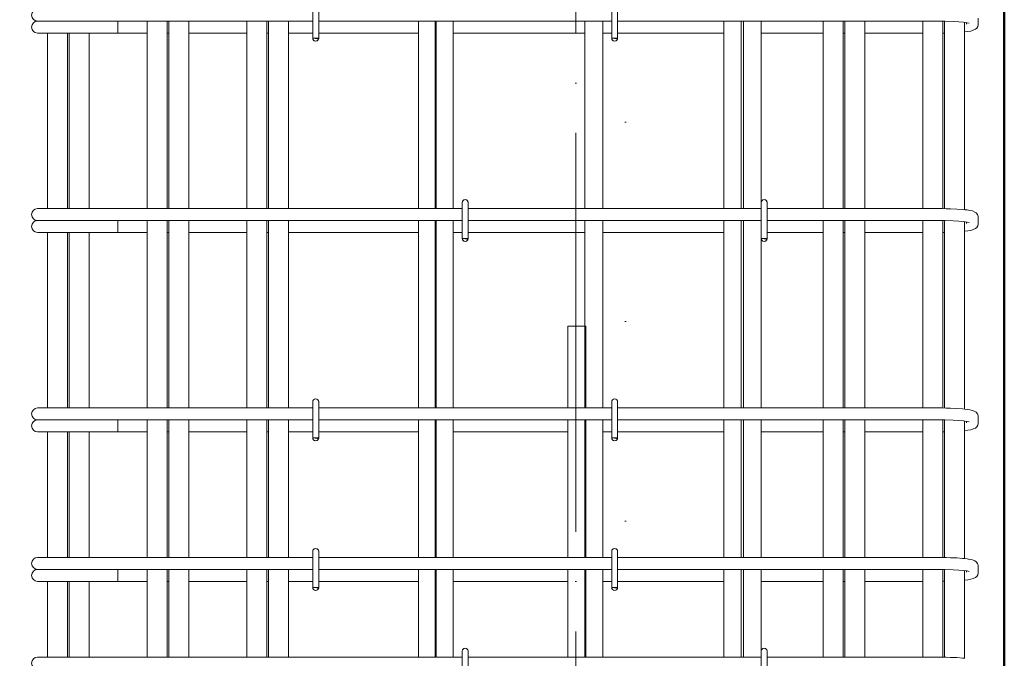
# Model space of a CAD drawing. Header units: millimetres. Extents: x 16591 to 27072, y 2073 to 10123.
# Tile 20 of 34: x 21139 to 22127, y 4667 to 5307. Entities that reach past the tile are written whole.
import ezdxf

# ---------------------------------------------------------------- set-up
doc = ezdxf.new("R2010")
doc.units = ezdxf.units.MM
for name, pattern in [('ADSK_Линия разреза', [400, 0, -200, 0, -200]), ('ADSK_Линия сетки', [500, 400, -50, 0, -50]), ('ADSK_Пунктирная_п5', [100, 0, -100])]:
    doc.linetypes.add(name, pattern=pattern)
for name, color, linetype, lineweight in [('A-____-____-DIMS', 211, 'Continuous', 9), ('A-____-____-DIMS-25', 211, 'Continuous', 9), ('G-____-____-SYMB', 111, 'ADSK_Пунктирная_п5', 20), ('S-COLS-____-OTLN', 52, 'Continuous', 20), ('S-GRID-____-OTLN', 1, 'Continuous', 9), ('S-RBAR-____-OTLN', 171, 'Continuous', 100)]:
    doc.layers.add(name, color=color, linetype=linetype, lineweight=lineweight)
doc.styles.add('GOST Common_I_5', font='GOST_Common Italic.ttf', dxfattribs={"width": 0.8, "height": 62.5})
doc.dimstyles.new('ADSK_Для_арматуры_Основной_2_5_мм_шаг_кол-во_Стрелки_точный', dxfattribs={"dimscale": 304.8, "dimtxt": 0.206224, "dimasz": 0, "dimexe": 0.123031, "dimexo": 0.000403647, "dimgap": 0.032808, "dimtad": 1, "dimdec": 0, "dimlfac": 304.8, "dimdsep": 46, "dimtxsty": 'GOST Common_I_5', "dimblk2": 'NONE', "dimsah": 1, "dimcen": 0.09, "dimdle": 0.123031, "dimazin": 0, "dimtfac": 1, "dimtdec": 4, "dimtix": 1, "dimtmove": 0, "dimatfit": 3, "dimfxl": 1, "dimtvp": 1, "dimtfill": 1, "dimtolj": 1, "dimtzin": 0, "dimarcsym": 2})
doc.dimstyles.new('ADSK_Для_арматуры_Основной_2_5_мм_шаг_кол-во_Стрелки_точный_1', dxfattribs={"dimscale": 304.8, "dimtxt": 0.206224, "dimasz": 0.246063, "dimexe": 0.123031, "dimexo": 0.000403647, "dimgap": 0.032808, "dimtad": 1, "dimdec": 0, "dimlfac": 304.8, "dimdsep": 46, "dimtxsty": 'GOST Common_I_5', "dimsah": 1, "dimcen": 0.09, "dimdle": 0.123031, "dimazin": 0, "dimtfac": 1, "dimtdec": 4, "dimtix": 1, "dimtmove": 0, "dimatfit": 3, "dimfxl": 1, "dimtvp": 1, "dimtfill": 1, "dimtolj": 1, "dimtzin": 0, "dimarcsym": 2})
doc.dimstyles.new('ADSK_Округление_5мм__Узкий__4', dxfattribs={"dimscale": 304.8, "dimtxt": 0.206224, "dimasz": 0.147638, "dimexe": 0.123031, "dimexo": 0.000269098, "dimgap": 0.032808, "dimtad": 1, "dimdec": 0, "dimlfac": 304.8, "dimrnd": 5, "dimdsep": 46, "dimtxsty": 'GOST Common_I_5', "dimblk1": 'OBLIQUE', "dimblk2": 'OBLIQUE', "dimsah": 1, "dimcen": 0.09, "dimdle": 0.123031, "dimazin": 0, "dimtfac": 1, "dimtdec": 4, "dimtix": 1, "dimtmove": 0, "dimatfit": 3, "dimfxl": 1, "dimtvp": 1, "dimtfill": 1, "dimtolj": 1, "dimtzin": 0, "dimlwd": 20, "dimlwe": 20, "dimarcsym": 2})

# ---------------------------------------------------------------- blocks, each defined once
blk = doc.blocks.new('DIMBLOCK29-КЖ1_ПЭ_ВЭ2_Армирование_Пилоны_Пм-2_1_1-1')
at = {"layer": 'A-____-____-DIMS-25', "lineweight": 40}
for points in [[(20854.82, 6100), (20844.95, 6025), (20864.69, 6025)], [(20854.82, 4900), (20864.69, 4975), (20844.95, 4975)]]:
    blk.add_hatch(color=256, dxfattribs=at).paths.add_polyline_path(points)
at = {"layer": 'A-____-____-DIMS-25'}
for p, q in [((20854.82, 4862.5), (20854.82, 6137.5)), ((20854.82, 6100), (20817.32, 6100)), ((20854.82, 6100), (21113.58, 6100)), ((20854.82, 4900), (20817.32, 4900)), ((20854.82, 4900), (21113.58, 4900))]:
    blk.add_line(p, q, dxfattribs=at)
at = {"layer": 'A-____-____-DIMS-25', "lineweight": 40}
for p, q in [((20854.82, 6100), (20844.95, 6025)), ((20864.69, 6025), (20854.82, 6100)), ((20844.95, 6025), (20864.69, 6025)), ((20864.69, 4975), (20844.95, 4975)), ((20844.95, 4975), (20854.82, 4900)), ((20854.82, 4900), (20864.69, 4975))]:
    blk.add_line(p, q, dxfattribs=at)
at = {"layer": 'A-____-____-DIMS-25', "color": 0, "insert": (20763.14, 5329.01), "char_height": 62.5, "width": 410.3829, "attachment_point": 1, "rotation": 90, "line_spacing_factor": 1.022761, "style": 'GOST Common_I_5', "bg_fill": 3, "box_fill_scale": 1.25, "bg_fill_color": 256, "bg_fill_true_color": 13158600, "bg_fill_transparency": 0}
blk.add_mtext('200x6=1200', dxfattribs=at)
blk = doc.blocks.new('_None')
blk = doc.blocks.new('DIMBLOCK30-КЖ1_ПЭ_ВЭ2_Армирование_Пилоны_Пм-2_1_1-1')
at = {"layer": 'A-____-____-DIMS-25', "lineweight": 40}
for points in [[(20854.82, 4750), (20844.95, 4675), (20864.69, 4675)], [(20854.82, 4150), (20864.69, 4225), (20844.95, 4225)]]:
    blk.add_hatch(color=256, dxfattribs=at).paths.add_polyline_path(points)
at = {"layer": 'A-____-____-DIMS-25'}
for p, q in [((20854.82, 4787.5), (20854.82, 4112.5)), ((20854.82, 4750), (20817.32, 4750)), ((20854.82, 4750), (21113.58, 4750)), ((20854.82, 4150), (20817.32, 4150)), ((20854.82, 4150), (21113.58, 4150))]:
    blk.add_line(p, q, dxfattribs=at)
at = {"layer": 'A-____-____-DIMS-25', "lineweight": 40}
for p, q in [((20854.82, 4750), (20844.95, 4675)), ((20864.69, 4675), (20854.82, 4750)), ((20844.95, 4675), (20864.69, 4675)), ((20864.69, 4225), (20844.95, 4225)), ((20844.95, 4225), (20854.82, 4150)), ((20854.82, 4150), (20864.69, 4225))]:
    blk.add_line(p, q, dxfattribs=at)
at = {"layer": 'A-____-____-DIMS-25', "color": 0, "insert": (20763.14, 4296.59), "char_height": 62.5, "width": 368.194, "attachment_point": 1, "rotation": 90, "line_spacing_factor": 1.022761, "style": 'GOST Common_I_5', "bg_fill": 3, "box_fill_scale": 1.25, "bg_fill_color": 256, "bg_fill_true_color": 13158600, "bg_fill_transparency": 0}
blk.add_mtext('100x6=600', dxfattribs=at)
blk = doc.blocks.new('DIMBLOCK32-КЖ1_ПЭ_ВЭ2_Армирование_Пилоны_Пм-2_1_1-1')
at = {"layer": 'A-____-____-DIMS-25', "lineweight": 20}
for p, q in [((20854.82, 4937.5), (20854.82, 4712.5)), ((20854.82, 4900), (20817.32, 4900)), ((20854.82, 4900), (21126.08, 4900)), ((20854.82, 4750), (20817.32, 4750)), ((20854.82, 4750), (21126.08, 4750))]:
    blk.add_line(p, q, dxfattribs=at)
at = {"layer": 'A-____-____-DIMS-25', "lineweight": 40}
for p, q in [((20854.82, 4900), (20832.32, 4922.5)), ((20854.82, 4900), (20877.32, 4877.5)), ((20854.82, 4750), (20832.32, 4772.5)), ((20854.82, 4750), (20877.32, 4727.5))]:
    blk.add_line(p, q, dxfattribs=at)
at = {"layer": 'A-____-____-DIMS-25', "color": 0, "lineweight": 20, "insert": (20763.14, 4777.06), "char_height": 62.5, "width": 115.0606, "attachment_point": 1, "rotation": 90, "line_spacing_factor": 1.022761, "style": 'GOST Common_I_5', "bg_fill": 3, "box_fill_scale": 1.25, "bg_fill_color": 256, "bg_fill_true_color": 13158600, "bg_fill_transparency": 0}
blk.add_mtext('150', dxfattribs=at)
blk = doc.blocks.new('_Oblique')
at = {"color": 0, "linetype": 'ByBlock', "lineweight": -2}
blk.add_line((-0.5, -0.5), (0.5, 0.5), dxfattribs=at)

msp = doc.modelspace()

# ---------------------------------------------------------------- hatches: boundary and pattern name
at = {"layer": 'S-RBAR-____-OTLN', "lineweight": 20}
for points in [[(21438.4774, 5288.302), (21439.0732, 5289), (21433.1754, 5289), (21438.0487, 5288.3584)], [(21738.4774, 5288.302), (21739.0732, 5289), (21733.1754, 5289), (21736.1754, 5288.605)], [(21588.4774, 5087.302), (21589.0732, 5088), (21583.1754, 5088), (21586.1754, 5087.605)], [(21888.4774, 5087.302), (21889.0732, 5088), (21883.1754, 5088), (21886.1754, 5087.605)], [(21438.4774, 4887.302), (21439.0732, 4888), (21433.1754, 4888), (21438.0487, 4887.3584)], [(21738.4774, 4887.302), (21739.0732, 4888), (21733.1754, 4888), (21736.1754, 4887.605)], [(21438.4774, 4737.302), (21439.0732, 4738), (21433.1754, 4738), (21438.0487, 4737.3584)], [(21738.4774, 4737.302), (21739.0732, 4738), (21733.1754, 4738), (21736.1754, 4737.605)]]:
    msp.add_hatch(color=256, dxfattribs=at).paths.add_polyline_path(points)
h = msp.add_hatch(color=256, dxfattribs=at)
edge = h.paths.add_edge_path()
edge.add_arc((21436.1754, 5289), 3, 339.0594289, 360)
edge.add_line((21439.1754, 5289), (21436.1754, 5289))
edge.add_line((21436.1754, 5289), (21438.9773, 5287.9278))
h = msp.add_hatch(color=256, dxfattribs=at)
edge = h.paths.add_edge_path()
edge.add_arc((21736.1754, 5289), 3, 339.0594289, 360)
edge.add_line((21739.1754, 5289), (21736.1754, 5289))
edge.add_line((21736.1754, 5289), (21738.9773, 5287.9278))
h = msp.add_hatch(color=256, dxfattribs=at)
edge = h.paths.add_edge_path()
edge.add_arc((21586.1754, 5088), 3, 339.0594289, 360)
edge.add_line((21589.1754, 5088), (21586.1754, 5088))
edge.add_line((21586.1754, 5088), (21588.9773, 5086.9278))
h = msp.add_hatch(color=256, dxfattribs=at)
edge = h.paths.add_edge_path()
edge.add_arc((21886.1754, 5088), 3, 339.0594289, 360)
edge.add_line((21889.1754, 5088), (21886.1754, 5088))
edge.add_line((21886.1754, 5088), (21888.9773, 5086.9278))
h = msp.add_hatch(color=256, dxfattribs=at)
edge = h.paths.add_edge_path()
edge.add_arc((21436.1754, 4888), 3, 339.0594289, 360)
edge.add_line((21439.1754, 4888), (21436.1754, 4888))
edge.add_line((21436.1754, 4888), (21438.9773, 4886.9278))
h = msp.add_hatch(color=256, dxfattribs=at)
edge = h.paths.add_edge_path()
edge.add_arc((21736.1754, 4888), 3, 339.0594289, 360)
edge.add_line((21739.1754, 4888), (21736.1754, 4888))
edge.add_line((21736.1754, 4888), (21738.9773, 4886.9278))
h = msp.add_hatch(color=256, dxfattribs=at)
edge = h.paths.add_edge_path()
edge.add_arc((21436.1754, 4738), 3, 339.0594289, 360)
edge.add_line((21439.1754, 4738), (21436.1754, 4738))
edge.add_line((21436.1754, 4738), (21438.9773, 4736.9278))
h = msp.add_hatch(color=256, dxfattribs=at)
edge = h.paths.add_edge_path()
edge.add_arc((21736.1754, 4738), 3, 339.0594289, 360)
edge.add_line((21739.1754, 4738), (21736.1754, 4738))
edge.add_line((21736.1754, 4738), (21738.9773, 4736.9278))

# ---------------------------------------------------------------- linework, layer by layer
at = {"layer": 'G-____-____-SYMB', "linetype": 'ADSK_Линия разреза'}
msp.add_line((21747.1752, 10007.0762), (21747.1752, 3101.1881), dxfattribs=at)
at = {"layer": 'S-COLS-____-OTLN', "lineweight": 50}
msp.add_line((22127.1752, 6900), (22127.1752, 4100.0496), dxfattribs=at)
at = {"layer": 'S-GRID-____-OTLN', "linetype": 'ADSK_Линия сетки'}
msp.add_line((21697.1748, 2793.4142), (21697.1748, 10065.0128), dxfattribs=at)
at = {"layer": 'S-RBAR-____-OTLN', "lineweight": 20}
for p, q in [((21433.1754, 5325), (21433.1754, 5289)), ((21439.1754, 5325), (21439.1754, 5289)), ((21733.1754, 5325), (21733.1754, 5289)), ((21739.1754, 5325), (21739.1754, 5289)), ((21157.084, 5306), (21158.3107, 5306)), ((21158.6342, 5306), (21159.5335, 5306)), ((21159.5299, 5306), (21162.5661, 5306)), ((21162.5552, 5306), (21164.9467, 5306)), ((21164.9496, 5306), (21169.0362, 5306)), ((21169.0182, 5306), (21172.2607, 5306)), ((21172.243, 5306), (21177.4078, 5306)), ((21177.3859, 5306), (21181.2761, 5306)), ((21181.2531, 5306), (21187.0645, 5306)), ((21187.0431, 5306), (21191.1692, 5306)), ((21191.1451, 5306), (21193.084, 5306)), ((21433.1754, 5306), (21193.084, 5306)), ((21237.7569, 5306), (21237.7569, 5294)), ((21267.1754, 5306), (21267.1754, 5118)), ((21287.1754, 5306), (21287.1754, 5118)), ((21367.1754, 5306), (21367.1754, 5118)), ((21387.1754, 5306), (21387.1754, 5118)), ((21733.1754, 5306), (21439.1754, 5306)), ((21556.1754, 5118), (21556.1754, 5306)), ((21574.1754, 5118), (21574.1754, 5306)), ((21706.1754, 5118), (21706.1754, 5306)), ((21724.1754, 5118), (21724.1754, 5306)), ((22059.084, 5306), (21739.1754, 5306)), ((21863.1754, 5306), (21863.1754, 5118)), ((21883.1754, 5306), (21883.1754, 5124)), ((21967.1754, 5306), (21967.1754, 5118)), ((21987.1754, 5306), (21987.1754, 5118)), ((22059.9547, 5305.9991), (22059.084, 5306)), ((22067.7011, 5305.9079), (22059.9547, 5305.9991)), ((22075.7768, 5305.6382), (22067.7011, 5305.9079)), ((22101.084, 5303.1187), (22101.084, 5308.8813)), ((22067.1754, 5305.6789), (22067.1754, 5117.9002)), ((22081.4967, 5305.3072), (22075.7768, 5305.6382)), ((22086.2825, 5304.8929), (22081.4967, 5305.3072)), ((22089.8733, 5304.4287), (22086.2825, 5304.8929)), ((22087.1754, 5304.7775), (22087.1754, 5116.8403)), ((22089.084, 5303.1187), (22089.084, 5304.5308)), ((22091.8862, 5304.0173), (22089.8733, 5304.4287)), ((22090.5571, 5295.6128), (22093.5719, 5296.0523)), ((22091.9965, 5303.9888), (22091.8862, 5304.0173)), ((22093.5719, 5296.0523), (22095.9169, 5296.9396)), ((22095.9169, 5296.9396), (22098.2619, 5297.827)), ((22098.2619, 5297.827), (22099.5547, 5298.9994)), ((22099.5547, 5298.9994), (22100.5813, 5300.6562)), ((22100.5813, 5300.6562), (22101.022, 5302.2388)), ((22101.022, 5302.2388), (22101.084, 5303.1187)), ((21157.084, 5294), (21218.5398, 5294)), ((21167.1754, 5294), (21167.1754, 5118)), ((21187.1754, 5294), (21187.1754, 5118)), ((21237.7569, 5294), (21218.5398, 5294)), ((21237.7569, 5294), (21267.1754, 5294)), ((21287.1754, 5294), (21288.7834, 5294)), ((21308.7834, 5294), (21367.1754, 5294)), ((21387.1754, 5294), (21388.7834, 5294)), ((21408.7834, 5294), (21433.1754, 5294)), ((21439.0732, 5289), (21433.1754, 5289)), ((21433.1754, 5289), (21438.0487, 5288.3584)), ((21439.1754, 5289), (21436.1754, 5289)), ((21436.1754, 5289), (21438.9773, 5287.9278)), ((21438.0487, 5288.3584), (21438.4774, 5288.302)), ((21438.4774, 5288.302), (21439.0732, 5289)), ((21439.1754, 5294), (21539.1754, 5294)), ((21574.1754, 5294), (21706.1754, 5294)), ((21724.1754, 5294), (21733.1754, 5294)), ((21739.0732, 5289), (21733.1754, 5289)), ((21733.1754, 5289), (21736.1754, 5288.605)), ((21739.1754, 5289), (21736.1754, 5289)), ((21736.1754, 5289), (21738.9773, 5287.9278)), ((21736.1754, 5288.605), (21738.4774, 5288.302)), ((21738.4774, 5288.302), (21739.0732, 5289)), ((21739.1754, 5294), (21845.5674, 5294)), ((21883.1754, 5294), (21945.5674, 5294)), ((21965.5674, 5294), (21967.1754, 5294)), ((21987.1754, 5294), (22045.5674, 5294)), ((22065.5674, 5294.0561), (22067.1754, 5294.0874)), ((22087.1754, 5295.1416), (22087.5422, 5295.1734)), ((22087.5422, 5295.1734), (22090.5571, 5295.6128)), ((21583.1754, 5124), (21583.1754, 5088)), ((21589.1754, 5124), (21589.1754, 5088)), ((21883.1754, 5124), (21883.1754, 5088)), ((21889.1754, 5124), (21889.1754, 5088)), ((21157.084, 5118), (21167.6282, 5118)), ((21167.6282, 5118), (21193.084, 5118)), ((21583.1754, 5118), (21193.084, 5118)), ((21883.1754, 5118), (21589.1754, 5118)), ((22059.084, 5118), (21889.1754, 5118)), ((22064.4434, 5117.9657), (22059.084, 5118)), ((22068.7596, 5117.8622), (22064.4434, 5117.9657)), ((22073.0758, 5117.7587), (22068.7596, 5117.8622)), ((22079.4313, 5117.4644), (22073.0758, 5117.7587)), ((22085.0577, 5117.0642), (22079.4313, 5117.4644)), ((22087.423, 5116.8142), (22085.0577, 5117.0642)), ((22089.7884, 5116.5642), (22087.423, 5116.8142)), ((22092.4849, 5116.0601), (22089.7884, 5116.5642)), ((22095.1815, 5115.556), (22092.4849, 5116.0601)), ((22097.7202, 5114.5201), (22095.1815, 5115.556)), ((22098.8733, 5113.6923), (22097.7202, 5114.5201)), ((22100.2598, 5111.9941), (22098.8733, 5113.6923)), ((22100.5813, 5111.3438), (22100.2598, 5111.9941)), ((22101.022, 5109.7612), (22100.5813, 5111.3438)), ((22101.084, 5108.8813), (22101.022, 5109.7612)), ((22101.084, 5103.1187), (22101.084, 5108.8813)), ((21157.084, 5106), (21158.3107, 5106)), ((21158.6342, 5106), (21159.5335, 5106)), ((21159.5299, 5106), (21162.5661, 5106)), ((21162.5552, 5106), (21164.9467, 5106)), ((21164.9496, 5106), (21169.0362, 5106)), ((21169.0182, 5106), (21172.2607, 5106)), ((21172.243, 5106), (21177.4078, 5106)), ((21177.3859, 5106), (21181.2761, 5106)), ((21181.2531, 5106), (21187.0645, 5106)), ((21187.0431, 5106), (21191.1692, 5106)), ((21191.1451, 5106), (21193.084, 5106)), ((21583.1754, 5106), (21193.084, 5106)), ((21237.7569, 5106), (21237.7569, 5094)), ((21267.1754, 5106), (21267.1754, 4918)), ((21287.1754, 5106), (21287.1754, 4918)), ((21367.1754, 5106), (21367.1754, 4918)), ((21387.1754, 5106), (21387.1754, 4918)), ((21556.1754, 4918), (21556.1754, 5106)), ((21574.1754, 4918), (21574.1754, 5106)), ((21883.1754, 5106), (21589.1754, 5106)), ((21706.1754, 4918), (21706.1754, 5106)), ((21724.1754, 4918), (21724.1754, 5106)), ((21863.1754, 5106), (21863.1754, 4918)), ((22059.084, 5106), (21889.1754, 5106)), ((21967.1754, 5106), (21967.1754, 4918)), ((21987.1754, 5106), (21987.1754, 4918)), ((22059.9547, 5105.9991), (22059.084, 5106)), ((22067.7011, 5105.9079), (22059.9547, 5105.9991)), ((22067.1754, 5105.9141), (22067.1754, 4917.9002)), ((22075.7768, 5105.6382), (22067.7011, 5105.9079)), ((22081.4967, 5105.3072), (22075.7768, 5105.6382)), ((22086.2825, 5104.8929), (22081.4967, 5105.3072)), ((22089.8733, 5104.4287), (22086.2825, 5104.8929)), ((22087.1754, 5104.7775), (22087.1754, 4916.8403)), ((22089.084, 5103.1187), (22089.084, 5104.5308)), ((22091.8862, 5104.0173), (22089.8733, 5104.4287)), ((22091.9965, 5103.9888), (22091.8862, 5104.0173)), ((22098.2619, 5097.827), (22099.5547, 5098.9994)), ((22099.5547, 5098.9994), (22100.5813, 5100.6562)), ((22100.5813, 5100.6562), (22101.022, 5102.2388)), ((22101.022, 5102.2388), (22101.084, 5103.1187)), ((21157.084, 5094), (21218.5398, 5094)), ((21167.1754, 5094), (21167.1754, 4918)), ((21187.1754, 5094), (21187.1754, 4918)), ((21237.7569, 5094), (21218.5398, 5094)), ((21237.7569, 5094), (21267.1754, 5094)), ((21287.1754, 5094), (21288.7834, 5094)), ((21308.7834, 5094), (21367.1754, 5094)), ((21387.1754, 5094), (21388.7834, 5094)), ((21408.7834, 5094), (21539.1754, 5094)), ((21574.1754, 5094), (21583.1754, 5094)), ((21589.1754, 5094), (21706.1754, 5094)), ((21724.1754, 5094), (21845.5674, 5094)), ((21889.1754, 5094), (21945.5674, 5094)), ((21965.5674, 5094), (21967.1754, 5094)), ((21987.1754, 5094), (22045.5674, 5094)), ((22065.5674, 5094.0561), (22067.1754, 5094.0874)), ((22087.1754, 5095.1416), (22087.5422, 5095.1734)), ((22087.5422, 5095.1734), (22090.5571, 5095.6128)), ((22090.5571, 5095.6128), (22093.5719, 5096.0523)), ((22093.5719, 5096.0523), (22095.9169, 5096.9396)), ((22095.9169, 5096.9396), (22098.2619, 5097.827)), ((21589.0732, 5088), (21583.1754, 5088)), ((21583.1754, 5088), (21586.1754, 5087.605)), ((21589.1754, 5088), (21586.1754, 5088)), ((21586.1754, 5088), (21588.9773, 5086.9278)), ((21586.1754, 5087.605), (21588.4774, 5087.302)), ((21588.4774, 5087.302), (21589.0732, 5088)), ((21889.0732, 5088), (21883.1754, 5088)), ((21883.1754, 5088), (21886.1754, 5087.605)), ((21883.1754, 5088), (21883.1754, 4918)), ((21889.1754, 5088), (21886.1754, 5088)), ((21886.1754, 5088), (21888.9773, 5086.9278)), ((21886.1754, 5087.605), (21888.4774, 5087.302)), ((21888.4774, 5087.302), (21889.0732, 5088)), ((21433.1754, 4924), (21433.1754, 4888)), ((21439.1754, 4924), (21439.1754, 4888)), ((21733.1754, 4924), (21733.1754, 4888)), ((21739.1754, 4924), (21739.1754, 4888)), ((21157.084, 4918), (21167.6282, 4918)), ((21167.6282, 4918), (21193.084, 4918)), ((21433.1754, 4918), (21193.084, 4918)), ((21733.1754, 4918), (21439.1754, 4918)), ((22059.084, 4918), (21739.1754, 4918)), ((22064.4434, 4917.9657), (22059.084, 4918)), ((22068.7596, 4917.8622), (22064.4434, 4917.9657)), ((22073.0758, 4917.7587), (22068.7596, 4917.8622)), ((22079.4313, 4917.4644), (22073.0758, 4917.7587)), ((22085.0577, 4917.0642), (22079.4313, 4917.4644)), ((22087.423, 4916.8142), (22085.0577, 4917.0642)), ((22089.7884, 4916.5642), (22087.423, 4916.8142)), ((22092.4849, 4916.0601), (22089.7884, 4916.5642)), ((22095.1815, 4915.556), (22092.4849, 4916.0601)), ((22097.7202, 4914.5201), (22095.1815, 4915.556)), ((22098.8733, 4913.6923), (22097.7202, 4914.5201)), ((22100.2598, 4911.9941), (22098.8733, 4913.6923)), ((22100.5813, 4911.3438), (22100.2598, 4911.9941)), ((22101.022, 4909.7612), (22100.5813, 4911.3438)), ((21157.084, 4906), (21158.3107, 4906)), ((21158.6342, 4906), (21159.5335, 4906)), ((21159.5299, 4906), (21162.5661, 4906)), ((21162.5552, 4906), (21164.9467, 4906)), ((21164.9496, 4906), (21169.0362, 4906)), ((21169.0182, 4906), (21172.2607, 4906)), ((21172.243, 4906), (21177.4078, 4906)), ((21177.3859, 4906), (21181.2761, 4906)), ((21181.2531, 4906), (21187.0645, 4906)), ((21187.0431, 4906), (21191.1692, 4906)), ((21191.1451, 4906), (21193.084, 4906)), ((21433.1754, 4906), (21193.084, 4906)), ((21237.7569, 4906), (21237.7569, 4894)), ((21267.1754, 4906), (21267.1754, 4768)), ((21287.1754, 4906), (21287.1754, 4768)), ((21367.1754, 4906), (21367.1754, 4768)), ((21387.1754, 4906), (21387.1754, 4768)), ((21733.1754, 4906), (21439.1754, 4906)), ((21556.1754, 4768), (21556.1754, 4906)), ((21574.1754, 4768), (21574.1754, 4906)), ((21706.1754, 4768), (21706.1754, 4906)), ((21724.1754, 4768), (21724.1754, 4906)), ((22059.084, 4906), (21739.1754, 4906)), ((21863.1754, 4906), (21863.1754, 4768)), ((21883.1754, 4906), (21883.1754, 4768)), ((21967.1754, 4906), (21967.1754, 4768)), ((21987.1754, 4906), (21987.1754, 4768)), ((22059.9547, 4905.9991), (22059.084, 4906)), ((22067.7011, 4905.9079), (22059.9547, 4905.9991)), ((22067.1754, 4905.9141), (22067.1754, 4767.9002)), ((22075.7768, 4905.6382), (22067.7011, 4905.9079)), ((22081.4967, 4905.3072), (22075.7768, 4905.6382)), ((22086.2825, 4904.8929), (22081.4967, 4905.3072)), ((22089.8733, 4904.4287), (22086.2825, 4904.8929)), ((22087.1754, 4904.7775), (22087.1754, 4766.8403)), ((22089.084, 4903.1187), (22089.084, 4904.5308)), ((22091.8862, 4904.0173), (22089.8733, 4904.4287)), ((22091.9965, 4903.9888), (22091.8862, 4904.0173)), ((22100.5813, 4900.6562), (22101.022, 4902.2388)), ((22101.084, 4908.8813), (22101.022, 4909.7612)), ((22101.022, 4902.2388), (22101.084, 4903.1187)), ((22101.084, 4903.1187), (22101.084, 4908.8813)), ((21157.084, 4894), (21218.5398, 4894)), ((21167.1754, 4894), (21167.1754, 4768)), ((21187.1754, 4894), (21187.1754, 4768)), ((21237.7569, 4894), (21218.5398, 4894)), ((21237.7569, 4894), (21267.1754, 4894)), ((21287.1754, 4894), (21288.7834, 4894)), ((21308.7834, 4894), (21367.1754, 4894)), ((21387.1754, 4894), (21388.7834, 4894)), ((21408.7834, 4894), (21433.1754, 4894)), ((21439.1754, 4894), (21539.1754, 4894)), ((21574.1754, 4894), (21689.1754, 4894)), ((21724.1754, 4894), (21733.1754, 4894)), ((21739.1754, 4894), (21845.5674, 4894)), ((21883.1754, 4894), (21945.5674, 4894)), ((21965.5674, 4894), (21967.1754, 4894)), ((21987.1754, 4894), (22045.5674, 4894)), ((22065.5674, 4894.0561), (22067.1754, 4894.0874)), ((22087.1754, 4895.1416), (22087.5422, 4895.1734)), ((22087.5422, 4895.1734), (22090.5571, 4895.6128)), ((22090.5571, 4895.6128), (22093.5719, 4896.0523)), ((22093.5719, 4896.0523), (22095.9169, 4896.9396)), ((22095.9169, 4896.9396), (22098.2619, 4897.827)), ((22098.2619, 4897.827), (22099.5547, 4898.9994)), ((22099.5547, 4898.9994), (22100.5813, 4900.6562)), ((21439.0732, 4888), (21433.1754, 4888)), ((21433.1754, 4888), (21438.0487, 4887.3584)), ((21439.1754, 4888), (21436.1754, 4888)), ((21436.1754, 4888), (21438.9773, 4886.9278)), ((21438.0487, 4887.3584), (21438.4774, 4887.302)), ((21438.4774, 4887.302), (21439.0732, 4888)), ((21739.0732, 4888), (21733.1754, 4888)), ((21733.1754, 4888), (21736.1754, 4887.605)), ((21739.1754, 4888), (21736.1754, 4888)), ((21736.1754, 4888), (21738.9773, 4886.9278)), ((21736.1754, 4887.605), (21738.4774, 4887.302)), ((21738.4774, 4887.302), (21739.0732, 4888)), ((21433.1754, 4774), (21433.1754, 4738)), ((21439.1754, 4774), (21439.1754, 4738)), ((21733.1754, 4774), (21733.1754, 4738)), ((21739.1754, 4774), (21739.1754, 4738)), ((21157.084, 4768), (21167.6282, 4768)), ((21167.6282, 4768), (21193.084, 4768)), ((21433.1754, 4768), (21193.084, 4768)), ((21733.1754, 4768), (21439.1754, 4768)), ((22059.084, 4768), (21739.1754, 4768)), ((22064.4434, 4767.9657), (22059.084, 4768)), ((22068.7596, 4767.8622), (22064.4434, 4767.9657)), ((22073.0758, 4767.7587), (22068.7596, 4767.8622)), ((22079.4313, 4767.4644), (22073.0758, 4767.7587)), ((22085.0577, 4767.0642), (22079.4313, 4767.4644)), ((22087.423, 4766.8142), (22085.0577, 4767.0642)), ((22089.7884, 4766.5642), (22087.423, 4766.8142)), ((22092.4849, 4766.0601), (22089.7884, 4766.5642)), ((22095.1815, 4765.556), (22092.4849, 4766.0601)), ((22097.7202, 4764.5201), (22095.1815, 4765.556)), ((22098.8733, 4763.6923), (22097.7202, 4764.5201)), ((22100.2598, 4761.9941), (22098.8733, 4763.6923)), ((21157.084, 4756), (21158.3107, 4756)), ((21158.6342, 4756), (21159.5335, 4756)), ((21159.5299, 4756), (21162.5661, 4756)), ((21162.5552, 4756), (21164.9467, 4756)), ((21164.9496, 4756), (21169.0362, 4756)), ((21169.0182, 4756), (21172.2607, 4756)), ((21172.243, 4756), (21177.4078, 4756)), ((21177.3859, 4756), (21181.2761, 4756)), ((21181.2531, 4756), (21187.0645, 4756)), ((21187.0431, 4756), (21191.1692, 4756)), ((21191.1451, 4756), (21193.084, 4756)), ((21433.1754, 4756), (21193.084, 4756)), ((21237.7569, 4756), (21237.7569, 4744)), ((21267.1754, 4756), (21267.1754, 4668)), ((21287.1754, 4756), (21287.1754, 4668)), ((21367.1754, 4756), (21367.1754, 4668)), ((21387.1754, 4756), (21387.1754, 4668)), ((21733.1754, 4756), (21439.1754, 4756)), ((21556.1754, 4668), (21556.1754, 4756)), ((21574.1754, 4668), (21574.1754, 4756)), ((21706.1754, 4668), (21706.1754, 4756)), ((21724.1754, 4668), (21724.1754, 4756)), ((22059.084, 4756), (21739.1754, 4756)), ((21863.1754, 4756), (21863.1754, 4668)), ((21883.1754, 4756), (21883.1754, 4674)), ((21967.1754, 4756), (21967.1754, 4668)), ((21987.1754, 4756), (21987.1754, 4668)), ((22059.9547, 4755.9991), (22059.084, 4756)), ((22067.7011, 4755.9079), (22059.9547, 4755.9991)), ((22067.1754, 4755.9141), (22067.1754, 4667.9002)), ((22075.7768, 4755.6382), (22067.7011, 4755.9079)), ((22081.4967, 4755.3072), (22075.7768, 4755.6382)), ((22086.2825, 4754.8929), (22081.4967, 4755.3072)), ((22089.8733, 4754.4287), (22086.2825, 4754.8929)), ((22087.1754, 4754.7775), (22087.1754, 4666.8403)), ((22089.084, 4753.1187), (22089.084, 4754.5308)), ((22091.8862, 4754.0173), (22089.8733, 4754.4287)), ((22091.9965, 4753.9888), (22091.8862, 4754.0173)), ((22100.5813, 4761.3438), (22100.2598, 4761.9941)), ((22101.022, 4759.7612), (22100.5813, 4761.3438)), ((22101.084, 4758.8813), (22101.022, 4759.7612)), ((22101.022, 4752.2388), (22101.084, 4753.1187)), ((22101.084, 4753.1187), (22101.084, 4758.8813)), ((21157.084, 4744), (21218.5398, 4744)), ((21167.1754, 4743.9123), (21167.1754, 4668)), ((21187.1754, 4743.9123), (21187.1754, 4668)), ((21237.7569, 4744), (21218.5398, 4744)), ((21237.7569, 4744), (21267.1754, 4744)), ((21287.1754, 4744), (21288.7834, 4744)), ((21308.7834, 4744), (21367.1754, 4744)), ((21387.1754, 4744), (21388.7834, 4744)), ((21408.7834, 4744), (21433.1754, 4744)), ((21439.1754, 4744), (21539.1754, 4744)), ((21574.1754, 4744), (21689.1754, 4744)), ((21724.1754, 4744), (21733.1754, 4744)), ((21739.1754, 4744), (21845.5674, 4744)), ((21883.1754, 4744), (21945.5674, 4744)), ((21965.5674, 4744), (21967.1754, 4744)), ((21987.1754, 4744), (22045.5674, 4744)), ((22065.5674, 4744.0561), (22067.1754, 4744.0874)), ((22087.1754, 4745.1416), (22087.5422, 4745.1734)), ((22087.5422, 4745.1734), (22090.5571, 4745.6128)), ((22090.5571, 4745.6128), (22093.5719, 4746.0523)), ((22093.5719, 4746.0523), (22095.9169, 4746.9396)), ((22095.9169, 4746.9396), (22098.2619, 4747.827)), ((22098.2619, 4747.827), (22099.5547, 4748.9994)), ((22099.5547, 4748.9994), (22100.5813, 4750.6562)), ((22100.5813, 4750.6562), (22101.022, 4752.2388)), ((21439.0732, 4738), (21433.1754, 4738)), ((21433.1754, 4738), (21438.0487, 4737.3584)), ((21439.1754, 4738), (21436.1754, 4738)), ((21436.1754, 4738), (21438.9773, 4736.9278)), ((21438.0487, 4737.3584), (21438.4774, 4737.302)), ((21438.4774, 4737.302), (21439.0732, 4738)), ((21739.0732, 4738), (21733.1754, 4738)), ((21733.1754, 4738), (21736.1754, 4737.605)), ((21739.1754, 4738), (21736.1754, 4738)), ((21736.1754, 4738), (21738.9773, 4736.9278)), ((21736.1754, 4737.605), (21738.4774, 4737.302)), ((21738.4774, 4737.302), (21739.0732, 4738)), ((21583.1754, 4674), (21583.1754, 4638)), ((21589.1754, 4674), (21589.1754, 4638)), ((21883.1754, 4674), (21883.1754, 4638)), ((21889.1754, 4674), (21889.1754, 4638)), ((21157.084, 4668), (21167.6282, 4668)), ((21167.6282, 4668), (21193.084, 4668)), ((21583.1754, 4668), (21193.084, 4668)), ((21883.1754, 4668), (21589.1754, 4668)), ((22059.084, 4668), (21889.1754, 4668)), ((22064.4434, 4667.9657), (22059.084, 4668)), ((22068.7596, 4667.8622), (22064.4434, 4667.9657)), ((22073.0758, 4667.7587), (22068.7596, 4667.8622)), ((22079.4313, 4667.4644), (22073.0758, 4667.7587)), ((22085.0577, 4667.0642), (22079.4313, 4667.4644)), ((22087.423, 4666.8142), (22085.0577, 4667.0642))]:
    msp.add_line(p, q, dxfattribs=at)
at = {"layer": 'S-RBAR-____-OTLN', "color": 8, "lineweight": 9}
for p, q in [((21288.7834, 5306), (21288.7834, 5118)), ((21308.7834, 5306), (21308.7834, 5118)), ((21388.7834, 5306), (21388.7834, 5118)), ((21408.7834, 5306), (21408.7834, 5118)), ((21539.1754, 5118), (21539.1754, 5306)), ((21557.1754, 5118), (21557.1754, 5306)), ((21845.5674, 5306), (21845.5674, 5118)), ((21865.5674, 5306), (21865.5674, 5118)), ((21945.5674, 5306), (21945.5674, 5118)), ((21965.5674, 5306), (21965.5674, 5118)), ((22045.5674, 5306), (22045.5674, 5118)), ((22065.5674, 5305.6789), (22065.5674, 5117.9388)), ((21188.7834, 5294), (21188.7834, 5118)), ((21208.7834, 5294), (21208.7834, 5118)), ((21288.7834, 5106), (21288.7834, 4918)), ((21308.7834, 5106), (21308.7834, 4918)), ((21388.7834, 5106), (21388.7834, 4918)), ((21408.7834, 5106), (21408.7834, 4918)), ((21539.1754, 4918), (21539.1754, 5106)), ((21557.1754, 4918), (21557.1754, 5106)), ((21845.5674, 5106), (21845.5674, 4918)), ((21865.5674, 5106), (21865.5674, 4918)), ((21945.5674, 5106), (21945.5674, 4918)), ((21965.5674, 5106), (21965.5674, 4918)), ((22045.5674, 5106), (22045.5674, 4918)), ((22065.5674, 5105.9331), (22065.5674, 4917.9388)), ((21188.7834, 5094), (21188.7834, 4918)), ((21208.7834, 5094), (21208.7834, 4918)), ((21707.1754, 5000), (21689.1754, 5000)), ((21689.1754, 4918), (21689.1754, 5000)), ((21707.1754, 4918), (21707.1754, 5000)), ((21288.7834, 4906), (21288.7834, 4768)), ((21308.7834, 4906), (21308.7834, 4768)), ((21388.7834, 4906), (21388.7834, 4768)), ((21408.7834, 4906), (21408.7834, 4768)), ((21539.1754, 4768), (21539.1754, 4906)), ((21557.1754, 4768), (21557.1754, 4906)), ((21689.1754, 4768), (21689.1754, 4906)), ((21707.1754, 4768), (21707.1754, 4906)), ((21845.5674, 4906), (21845.5674, 4768)), ((21865.5674, 4906), (21865.5674, 4768)), ((21945.5674, 4906), (21945.5674, 4768)), ((21965.5674, 4906), (21965.5674, 4768)), ((22045.5674, 4906), (22045.5674, 4768)), ((22065.5674, 4905.9331), (22065.5674, 4767.9388)), ((21188.7834, 4894), (21188.7834, 4768)), ((21208.7834, 4894), (21208.7834, 4768)), ((21288.7834, 4756), (21288.7834, 4668)), ((21308.7834, 4756), (21308.7834, 4668)), ((21388.7834, 4756), (21388.7834, 4668)), ((21408.7834, 4756), (21408.7834, 4668)), ((21539.1754, 4668), (21539.1754, 4756)), ((21557.1754, 4668), (21557.1754, 4756)), ((21689.1754, 4668), (21689.1754, 4756)), ((21707.1754, 4668), (21707.1754, 4756)), ((21845.5674, 4756), (21845.5674, 4668)), ((21865.5674, 4756), (21865.5674, 4668)), ((21945.5674, 4756), (21945.5674, 4668)), ((21965.5674, 4756), (21965.5674, 4668)), ((22045.5674, 4756), (22045.5674, 4668)), ((22065.5674, 4755.9331), (22065.5674, 4667.9388)), ((21188.7834, 4743.9123), (21188.7834, 4668)), ((21208.7834, 4743.9123), (21208.7834, 4668))]:
    msp.add_line(p, q, dxfattribs=at)
at = {"layer": 'S-RBAR-____-OTLN', "lineweight": 20}
for centre, radius, start, end in [((21157.084, 5312), 6, 90, 270), ((21157.084, 5300), 6, 90, 270), ((21157.084, 5300), 6, 90, 105), ((21436.1754, 5289), 3, 180, 0), ((21436.1754, 5289), 3, 210, 240), ((21436.1754, 5289), 3, 300, 330), ((21436.1754, 5289), 3, 339.0594289, 0), ((21436.1754, 5289), 3, 345, 0), ((21736.1754, 5289), 3, 180, 0), ((21736.1754, 5289), 3, 210, 240), ((21736.1754, 5289), 3, 300, 330), ((21736.1754, 5289), 3, 339.0594289, 0), ((21736.1754, 5289), 3, 345, 0), ((21586.1754, 5124), 3, 0, 180), ((21586.1754, 5124), 3, 120, 150), ((21586.1754, 5124), 3, 30, 60), ((21586.1754, 5124), 3, 0, 15), ((21886.1754, 5124), 3, 0, 180), ((21886.1754, 5124), 3, 120, 150), ((21886.1754, 5124), 3, 30, 60), ((21886.1754, 5124), 3, 0, 15), ((21157.084, 5112), 6, 90, 270), ((21157.084, 5100), 6, 90, 270), ((21157.084, 5100), 6, 90, 105), ((21586.1754, 5088), 3, 180, 0), ((21586.1754, 5088), 3, 210, 240), ((21586.1754, 5088), 3, 300, 330), ((21586.1754, 5088), 3, 339.0594289, 0), ((21586.1754, 5088), 3, 345, 0), ((21886.1754, 5088), 3, 180, 0), ((21886.1754, 5088), 3, 210, 240), ((21886.1754, 5088), 3, 300, 330), ((21886.1754, 5088), 3, 339.0594289, 0), ((21886.1754, 5088), 3, 345, 0), ((21436.1754, 4924), 3, 0, 180), ((21436.1754, 4924), 3, 120, 150), ((21436.1754, 4924), 3, 30, 60), ((21436.1754, 4924), 3, 0, 15), ((21736.1754, 4924), 3, 0, 180), ((21736.1754, 4924), 3, 120, 150), ((21736.1754, 4924), 3, 30, 60), ((21736.1754, 4924), 3, 0, 15), ((21157.084, 4912), 6, 90, 270), ((21157.084, 4900), 6, 90, 270), ((21157.084, 4900), 6, 90, 105), ((21436.1754, 4888), 3, 180, 0), ((21436.1754, 4888), 3, 210, 240), ((21436.1754, 4888), 3, 300, 330), ((21436.1754, 4888), 3, 339.0594289, 0), ((21436.1754, 4888), 3, 345, 0), ((21736.1754, 4888), 3, 180, 0), ((21736.1754, 4888), 3, 210, 240), ((21736.1754, 4888), 3, 300, 330), ((21736.1754, 4888), 3, 339.0594289, 0), ((21736.1754, 4888), 3, 345, 0), ((21436.1754, 4774), 3, 0, 180), ((21436.1754, 4774), 3, 120, 150), ((21436.1754, 4774), 3, 30, 60), ((21436.1754, 4774), 3, 0, 15), ((21736.1754, 4774), 3, 0, 180), ((21736.1754, 4774), 3, 120, 150), ((21736.1754, 4774), 3, 30, 60), ((21736.1754, 4774), 3, 0, 15), ((21157.084, 4762), 6, 90, 270), ((21157.084, 4750), 6, 90, 270), ((21157.084, 4750), 6, 90, 105), ((21436.1754, 4738), 3, 180, 0), ((21436.1754, 4738), 3, 210, 240), ((21436.1754, 4738), 3, 300, 330), ((21436.1754, 4738), 3, 339.0594289, 0), ((21436.1754, 4738), 3, 345, 0), ((21736.1754, 4738), 3, 180, 0), ((21736.1754, 4738), 3, 210, 240), ((21736.1754, 4738), 3, 300, 330), ((21736.1754, 4738), 3, 339.0594289, 0), ((21736.1754, 4738), 3, 345, 0), ((21586.1754, 4674), 3, 0, 180), ((21586.1754, 4674), 3, 120, 150), ((21586.1754, 4674), 3, 30, 60), ((21586.1754, 4674), 3, 0, 15), ((21886.1754, 4674), 3, 0, 180), ((21886.1754, 4674), 3, 120, 150), ((21886.1754, 4674), 3, 30, 60), ((21886.1754, 4674), 3, 0, 15), ((21157.084, 4662), 6, 90, 270)]:
    msp.add_arc(centre, radius, start, end, dxfattribs=at)

# ---------------------------------------------------------------- next in the draw order: dimensions: what is measured, and where the dimension line sits
at = {"layer": 'A-____-____-DIMS'}
for base, p1, p2, text, dimstyle, override, picture, middle in [((20854.8204, 6100), (21151.084, 4900), (21151.084, 6100), '200x6=1200', 'ADSK_Для_арматуры_Основной_2_5_мм_шаг_кол-во_Стрелки_точный_1', {"dimpost": '<>', "dimblk1": 'None', "dimblk2": 'None', "dimsah": 1, "dimfxl": 1200}, 'DIMBLOCK29-КЖ1_ПЭ_ВЭ2_Армирование_Пилоны_Пм-2_1_1-1', (20813.5704, 5500)), ((20854.8204, 4150), (21151.084, 4750), (21151.084, 4150), '100x6=600', 'ADSK_Для_арматуры_Основной_2_5_мм_шаг_кол-во_Стрелки_точный', {"dimpost": '<>', "dimblk1": 'None', "dimblk2": 'None', "dimsah": 1, "dimfxl": 600}, 'DIMBLOCK30-КЖ1_ПЭ_ВЭ2_Армирование_Пилоны_Пм-2_1_1-1', (20813.5704, 4450))]:
    dim = msp.add_linear_dim(base=base, p1=p1, p2=p2, angle=90, text=text, dimstyle=dimstyle, override=override, dxfattribs=at)
    dim.commit()
    dim.dimension.update_dxf_attribs({"geometry": picture, "text_midpoint": middle})

# ---------------------------------------------------------------- next in the draw order: dimensions: what is measured, and where the dimension line sits
at = {"layer": 'A-____-____-DIMS', "lineweight": 20}
dim = msp.add_linear_dim(base=(20854.8204, 4750), p1=(21151.084, 4900), p2=(21151.084, 4750), angle=90, dimstyle='ADSK_Округление_5мм__Узкий__4', override={"dimpost": '<>', "dimfxl": 150}, dxfattribs=at)
dim.commit()
dim.dimension.update_dxf_attribs({"geometry": 'DIMBLOCK32-КЖ1_ПЭ_ВЭ2_Армирование_Пилоны_Пм-2_1_1-1', "text_midpoint": (20813.168, 4825)})

doc.saveas('drawing.dxf')
